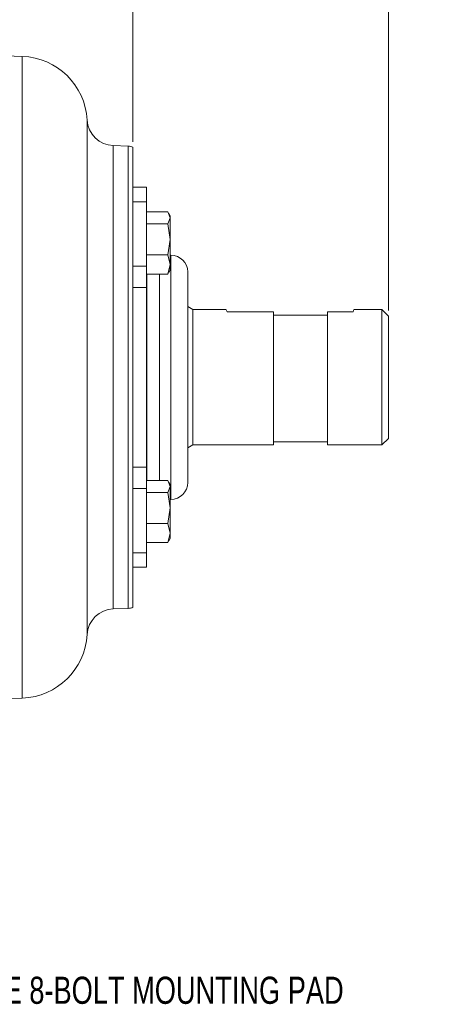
# Model space of a CAD drawing. Header units: inches. Extents: x 0.3 to 33.9, y 0.2 to 21.6.
# Tile 6 of 16: x 12.2 to 16.2, y 5 to 14. Entities that reach past the tile are written whole.
import ezdxf

# ---------------------------------------------------------------- set-up
doc = ezdxf.new("R2010")
doc.units = ezdxf.units.IN
doc.header["$MEASUREMENT"] = 0
doc.layers.add('SLD-0', color=7, linetype='Continuous', lineweight=15)
doc.styles.add('SLDTEXTSTYLE0', font='TXT', dxfattribs={"width": 0.75})
doc.dimstyles.new('SLDDIMSTYLE1', dxfattribs={"dimtxt": 0.25, "dimasz": 0.13, "dimexe": 0, "dimexo": 0.0625, "dimgap": 0.0625, "dimtad": 0, "dimtih": 1, "dimtoh": 1, "dimrnd": 1e-09, "dimzin": 12, "dimdsep": 46, "dimtxsty": 'SLDTEXTSTYLE0', "dimsah": 1, "dimcen": 0.09, "dimadec": 0, "dimazin": 3, "dimtfac": 1, "dimtofl": 0, "dimtmove": 0, "dimatfit": 3, "dimfxl": 1, "dimfrac": 2, "dimtolj": 1, "dimtzin": 12, "dimarcsym": 0})

# ---------------------------------------------------------------- blocks, each defined once
blk = doc.blocks.new('_D_8')
at = {"layer": 'SLD-0'}
for p, q in [((13.2862, 12.897), (13.2862, 15.0353)), ((8.7182, 14.9103), (10.3835, 14.9103)), ((10.5231, 14.9471), (10.4723, 14.9471)), ((10.4723, 14.9471), (10.4723, 14.5502)), ((11.4813, 14.9471), (11.5321, 14.9471)), ((11.5321, 14.9471), (11.5321, 14.5502)), ((13.2862, 14.9103), (11.6209, 14.9103)), ((10.4723, 14.5502), (10.5231, 14.5502)), ((11.5321, 14.5502), (11.4813, 14.5502))]:
    blk.add_line(p, q, dxfattribs=at)
for points in [[(8.7182, 14.9103), (8.8482, 14.8903), (8.8482, 14.9303)], [(13.2862, 14.9103), (13.1562, 14.9303), (13.1562, 14.8903)]]:
    blk.add_solid(points, dxfattribs=at)
at = {"layer": 'SLD-0', "char_height": 0.25, "attachment_point": 1, "style": 'SLDTEXTSTYLE0'}
for s, insert in [('4.57', (10.5774, 15.3202, -0.8581)), ('116.0', (10.5866, 14.8725, -0.8581))]:
    blk.add_mtext(s, dxfattribs=dict(at, insert=insert))
blk = doc.blocks.new('_D_9')
at = {"layer": 'SLD-0'}
for p, q in [((15.6412, 11.3417), (15.6412, 16.2164)), ((8.7182, 16.0914), (11.561, 16.0914)), ((11.7006, 16.1282), (11.6498, 16.1282)), ((11.6498, 16.1282), (11.6498, 15.7313)), ((12.6588, 16.1282), (12.7096, 16.1282)), ((12.7096, 16.1282), (12.7096, 15.7313)), ((15.6412, 16.0914), (12.7984, 16.0914)), ((11.6498, 15.7313), (11.7006, 15.7313)), ((12.7096, 15.7313), (12.6588, 15.7313))]:
    blk.add_line(p, q, dxfattribs=at)
for points in [[(8.7182, 16.0914), (8.8482, 16.0714), (8.8482, 16.1114)], [(15.6412, 16.0914), (15.5112, 16.1114), (15.5112, 16.0714)]]:
    blk.add_solid(points, dxfattribs=at)
at = {"layer": 'SLD-0', "char_height": 0.25, "attachment_point": 1, "style": 'SLDTEXTSTYLE0'}
for s, insert in [('6.92', (11.7549, 16.5013, -0.8581)), ('175.8', (11.7641, 16.0536, -0.8581))]:
    blk.add_mtext(s, dxfattribs=dict(at, insert=insert))

msp = doc.modelspace()

# ---------------------------------------------------------------- linework, layer by layer
at = {"color": 7, "linetype": 'Continuous', "lineweight": 15}
for p, q in [((12.2668, 13.684), (8.7182, 13.8079)), ((13.2424, 12.857), (13.1052, 12.8618)), ((13.2862, 12.847), (13.2862, 12.295)), ((13.4112, 12.4779), (13.2862, 12.4779)), ((13.4112, 12.3454), (13.4112, 12.4779)), ((13.4112, 12.3454), (13.2862, 12.3454)), ((13.4112, 11.7522), (13.4112, 12.3454)), ((13.2862, 12.1544), (13.2862, 12.295)), ((13.4112, 12.2511), (13.4112, 12.196)), ((13.4112, 12.2511), (13.6076, 12.2511)), ((13.63, 12.196), (13.6076, 12.2511)), ((13.4112, 12.196), (13.4112, 12.1409)), ((13.6076, 12.1409), (13.63, 12.196)), ((13.63, 12.2149), (13.618, 12.2356)), ((13.63, 12.2149), (13.63, 12.196)), ((13.63, 12.196), (13.63, 11.9978)), ((13.2862, 12.1544), (13.2862, 10.7279)), ((13.4112, 12.1409), (13.4112, 11.9978)), ((13.6076, 12.1409), (13.4112, 12.1409)), ((13.63, 11.9978), (13.6076, 12.1409)), ((13.4112, 11.8547), (13.4112, 11.9978)), ((13.6076, 11.8547), (13.63, 11.9978)), ((13.63, 11.9978), (13.63, 11.7667)), ((13.4112, 11.8547), (13.6076, 11.8547)), ((13.4112, 11.7667), (13.4112, 11.8547)), ((13.63, 11.7667), (13.6076, 11.8547)), ((13.6362, 11.8529), (13.63, 11.8529)), ((13.2862, 11.7522), (13.4112, 11.7522)), ((13.4112, 11.7667), (13.4112, 11.6788)), ((13.4112, 11.5557), (13.4112, 11.7522)), ((13.6076, 11.6788), (13.63, 11.7667)), ((13.618, 11.6943), (13.63, 11.7149)), ((13.63, 11.7667), (13.63, 11.7149)), ((13.4112, 11.6788), (13.6076, 11.6788)), ((13.6142, 11.6949), (13.6076, 11.6788)), ((13.4112, 11.5557), (13.2862, 11.5557)), ((13.4112, 9.9002), (13.4112, 11.5557)), ((13.8382, 11.3517), (13.7912, 11.3788)), ((14.1467, 11.3517), (13.8382, 11.3517)), ((13.8382, 10.1042), (13.8382, 11.3517)), ((15.5812, 11.3517), (15.3235, 11.3517)), ((15.6412, 11.2917), (15.5812, 11.3517)), ((15.5812, 10.1042), (15.5812, 11.3517)), ((14.5812, 11.3319), (14.1539, 11.3319)), ((14.5812, 10.1042), (14.5812, 11.3319)), ((14.5812, 11.3011), (15.0812, 11.3011)), ((15.0812, 11.3319), (15.0812, 10.1042)), ((15.0812, 11.3319), (15.3163, 11.3319)), ((15.6412, 10.7279), (15.6412, 11.2917)), ((13.2862, 10.7279), (13.2862, 8.6088)), ((15.6412, 10.1642), (15.6412, 10.7279)), ((15.5812, 10.1042), (15.6412, 10.1642)), ((13.7912, 10.0771), (13.8382, 10.1042)), ((13.8382, 10.1042), (14.5812, 10.1042)), ((14.5812, 10.1339), (15.0812, 10.1339)), ((15.0812, 10.1042), (15.5812, 10.1042)), ((13.2862, 9.9002), (13.4112, 9.9002)), ((13.4112, 9.7037), (13.4112, 9.9002)), ((13.4112, 9.7771), (13.4112, 9.722)), ((13.4112, 9.7771), (13.6076, 9.7771)), ((13.4112, 9.6669), (13.4112, 9.722)), ((13.63, 9.722), (13.6076, 9.7771)), ((13.6076, 9.6669), (13.63, 9.722)), ((13.63, 9.7409), (13.618, 9.7616)), ((13.63, 9.7409), (13.63, 9.722)), ((13.63, 9.722), (13.63, 9.5238)), ((13.2862, 9.7037), (13.4112, 9.7037)), ((13.4112, 9.1105), (13.4112, 9.7037)), ((13.4112, 9.6669), (13.4112, 9.5238)), ((13.6076, 9.6669), (13.4112, 9.6669)), ((13.63, 9.5238), (13.6076, 9.6669)), ((13.63, 9.6029), (13.6362, 9.6029)), ((13.4112, 9.3807), (13.4112, 9.5238)), ((13.6076, 9.3807), (13.63, 9.5238)), ((13.63, 9.5238), (13.63, 9.2927)), ((13.4112, 9.3807), (13.6076, 9.3807)), ((13.4112, 9.2927), (13.4112, 9.3807)), ((13.63, 9.2927), (13.6076, 9.3807)), ((13.4112, 9.2927), (13.4112, 9.2048)), ((13.6076, 9.2048), (13.63, 9.2927)), ((13.63, 9.2927), (13.63, 9.2409)), ((13.4112, 9.2048), (13.6076, 9.2048)), ((13.6142, 9.2209), (13.6076, 9.2048)), ((13.618, 9.2203), (13.63, 9.2409)), ((13.2862, 9.1105), (13.4112, 9.1105)), ((13.4112, 8.9779), (13.4112, 9.1105)), ((13.2862, 8.9779), (13.4112, 8.9779)), ((13.1052, 8.5941), (13.2424, 8.5989)), ((10.7699, 7.7196), (12.2668, 7.7719))]:
    msp.add_line(p, q, dxfattribs=at)
at = {"color": 8, "linetype": 'Continuous', "lineweight": 15}
for p, q in [((12.2668, 13.684), (12.2668, 10.7279)), ((12.8643, 13.098), (12.8643, 8.3578)), ((13.1052, 10.7279), (13.1052, 12.8618)), ((13.2424, 12.857), (13.2424, 10.7279)), ((13.6362, 9.6029), (13.6362, 11.8529)), ((13.4142, 11.2588), (13.4142, 11.6788)), ((13.5312, 11.6788), (13.5312, 9.7771)), ((13.4142, 9.7771), (13.4142, 11.2588)), ((12.2668, 10.7279), (12.2668, 7.7719)), ((13.1052, 8.5941), (13.1052, 10.7279)), ((13.2424, 10.7279), (13.2424, 8.5989))]:
    msp.add_line(p, q, dxfattribs=at)
at = {"color": 7, "linetype": 'Continuous', "lineweight": 15}
for centre, radius, start, end in [((12.2452, 13.0644), 0.62, 3.11173, 88), ((13.1139, 13.1116), 0.25, 183.11173, 268), ((13.2382, 12.7371), 0.12, 66.42182, 88), ((13.6362, 11.6979), 0.155, 0, 90), ((13.6362, 9.7579), 0.155, 270, 0), ((13.1139, 8.3443), 0.25, 92, 176.88827), ((13.2382, 8.7188), 0.12, 272, 293.57818), ((12.2452, 8.3915), 0.62, 272, 356.88827)]:
    msp.add_arc(centre, radius, start, end, dxfattribs=at)
for points, knots in [([(13.7912, 9.7579), (13.7912, 9.7617), (13.7912, 9.7674), (13.7912, 9.802), (13.7912, 9.8466), (13.7912, 9.922), (13.7912, 10.0256), (13.7912, 10.13), (13.7912, 10.2308), (13.7912, 10.3335), (13.7912, 10.4339), (13.7912, 10.5295), (13.7912, 10.6279), (13.7912, 10.7612), (13.7912, 10.8942), (13.7912, 11.022), (13.7912, 11.1419), (13.7912, 11.2779), (13.7912, 11.4025), (13.7912, 11.4949), (13.7912, 11.5639), (13.7912, 11.6164), (13.7912, 11.6541), (13.7912, 11.679), (13.7912, 11.695), (13.7912, 11.697), (13.7912, 11.6979)], [0, 0, 0, 0, 0.065633, 0.097813, 0.129985, 0.191689, 0.249906, 0.288739, 0.328772, 0.369927, 0.402106, 0.434279, 0.467143, 0.5, 0.565633, 0.597813, 0.629985, 0.691689, 0.749906, 0.788739, 0.828772, 0.869927, 0.902106, 0.934279, 0.967143, 1, 1, 1, 1]), ([(14.1539, 11.3319), (14.151, 11.339), (14.1463, 11.3506), (14.1466, 11.3501), (14.1467, 11.3498)], [0, 0, 0, 0, 0.6090111, 1, 1, 1, 1]), ([(15.3163, 11.3319), (15.3192, 11.339), (15.3239, 11.3506), (15.3236, 11.3501), (15.3235, 11.3498)], [0, 0, 0, 0, 0.6090111, 1, 1, 1, 1])]:
    msp.add_open_spline(points, degree=3, knots=knots, dxfattribs=at)

# ---------------------------------------------------------------- texts
at = {"layer": 'SLD-0', "insert": (11.76, 5.205), "char_height": 0.25, "attachment_point": 1, "style": 'SLDTEXTSTYLE0'}
msp.add_mtext('SAE 8-BOLT MOUNTING PAD', dxfattribs=at)

# ---------------------------------------------------------------- dimensions: what is measured, and where the dimension line sits
at = {"layer": 'SLD-0'}
for base, p2, picture, middle in [((13.2862, 14.9103), (13.2862, 12.847), '_D_8', (11.0022, 14.9103)), ((15.6412, 16.0914), (15.6412, 11.2917), '_D_9', (12.1797, 16.0914))]:
    dim = msp.add_linear_dim(base=base, p1=(8.7182, 17.5257), p2=p2, dimstyle='SLDDIMSTYLE1', dxfattribs=at)
    dim.commit()
    dim.dimension.update_dxf_attribs({"geometry": picture, "text_midpoint": middle, "dimtype": 160})

doc.saveas('drawing.dxf')
